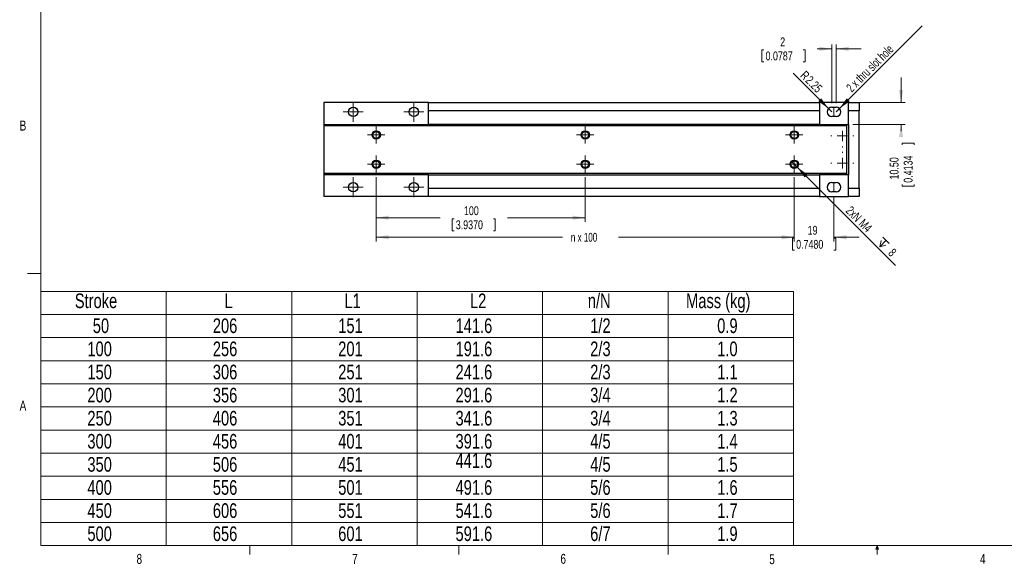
# Model space of a CAD drawing. Header units: millimetres. Extents: x 11 to 421, y 5 to 275.
# Tile 1 of 3: x 11 to 246, y 5 to 136. Entities that reach past the tile are written whole.
import ezdxf

# ---------------------------------------------------------------- set-up
doc = ezdxf.new("R2010")
doc.units = ezdxf.units.MM
doc.styles.add('SLDTEXTSTYLE0', font='TXT', dxfattribs={"width": 0.75})
doc.styles.add('SLDTEXTSTYLE1', font='TXT', dxfattribs={"width": 0.694444})
doc.styles.add('SLDTEXTSTYLE3', font='TXT', dxfattribs={"width": 0.678571})
doc.dimstyles.new('SLDDIMSTYLE1', dxfattribs={"dimtxt": 2.116667, "dimasz": 3, "dimexe": 0, "dimexo": 0.0625, "dimgap": 0.529167, "dimtad": 0, "dimlfac": 2, "dimrnd": 1e-09, "dimzin": 4, "dimdsep": 46, "dimtxsty": 'SLDTEXTSTYLE0', "dimsah": 1, "dimcen": 0.09, "dimadec": 0, "dimazin": 0, "dimtfac": 1, "dimtofl": 0, "dimtmove": 0, "dimatfit": 3, "dimfxl": 1, "dimtolj": 1, "dimtzin": 12, "dimarcsym": 0})
doc.dimstyles.new('SLDDIMSTYLE2', dxfattribs={"dimtxt": 2.116667, "dimasz": 3, "dimexe": 0, "dimexo": 0.0625, "dimgap": 0.529167, "dimtad": 0, "dimlfac": 2, "dimrnd": 1e-09, "dimzin": 12, "dimdsep": 46, "dimtxsty": 'SLDTEXTSTYLE0', "dimsah": 1, "dimcen": 0.09, "dimadec": 0, "dimazin": 0, "dimtfac": 1, "dimtofl": 0, "dimtmove": 0, "dimatfit": 3, "dimfxl": 1, "dimtolj": 1, "dimtzin": 12, "dimarcsym": 0})
doc.dimstyles.new('SLDDIMSTYLE3', dxfattribs={"dimtxt": 2.116667, "dimasz": 3, "dimexe": 0, "dimexo": 0.0625, "dimgap": 0.529167, "dimtad": 2, "dimlfac": 2, "dimrnd": 1e-09, "dimzin": 12, "dimdsep": 46, "dimtxsty": 'SLDTEXTSTYLE0', "dimsah": 1, "dimcen": 0.09, "dimadec": 0, "dimazin": 0, "dimtfac": 1, "dimtmove": 0, "dimatfit": 3, "dimfxl": 1, "dimtolj": 1, "dimtzin": 12, "dimarcsym": 0})
doc.dimstyles.new('SLDDIMSTYLE4', dxfattribs={"dimtxt": 2.116667, "dimasz": 3, "dimexe": 0, "dimexo": 0.0625, "dimgap": 0.529167, "dimtad": 0, "dimlfac": 2, "dimrnd": 1e-09, "dimzin": 12, "dimdsep": 46, "dimtxsty": 'SLDTEXTSTYLE0', "dimsah": 1, "dimcen": 0.09, "dimadec": 0, "dimazin": 0, "dimtfac": 1, "dimtofl": 0, "dimtmove": 0, "dimatfit": 3, "dimfxl": 1, "dimtolj": 1, "dimtzin": 12, "dimarcsym": 0})
doc.dimstyles.new('SLDDIMSTYLE6', dxfattribs={"dimtxt": 2.116667, "dimasz": 3, "dimexe": 0, "dimexo": 0.0625, "dimgap": 0.529167, "dimtad": 2, "dimlfac": 2, "dimrnd": 1e-09, "dimzin": 12, "dimdsep": 46, "dimtxsty": 'SLDTEXTSTYLE0', "dimsah": 1, "dimcen": 0.09, "dimadec": 0, "dimazin": 0, "dimtfac": 1, "dimtofl": 0, "dimtmove": 0, "dimatfit": 3, "dimfxl": 1, "dimtolj": 1, "dimtzin": 12, "dimarcsym": 0})
doc.dimstyles.new('SLDDIMSTYLE7', dxfattribs={"dimtxt": 2.116667, "dimasz": 3, "dimexe": 0, "dimexo": 0.0625, "dimgap": 0.529167, "dimtad": 2, "dimlfac": 2, "dimrnd": 1e-09, "dimzin": 12, "dimdsep": 46, "dimtxsty": 'SLDTEXTSTYLE0', "dimsah": 1, "dimcen": 0.09, "dimadec": 0, "dimazin": 0, "dimtfac": 1, "dimtofl": 0, "dimtmove": 0, "dimatfit": 3, "dimfxl": 1, "dimtolj": 1, "dimtzin": 12, "dimarcsym": 0})

# ---------------------------------------------------------------- blocks, each defined once
blk = doc.blocks.new('SW_TABLEANNOTATION_0')
at = {"color": 0, "linetype": 'Continuous', "lineweight": 0}
for p, q in [((0, 0), (0, -60.79)), ((180, 0), (0, 0)), ((30, 0), (30, -60.79)), ((60, 0), (60, -60.79)), ((90, 0), (90, -60.79)), ((120, 0), (120, -60.79)), ((150, 0), (150, -60.79)), ((180, -60.79), (180, 0)), ((0, -5.53), (180, -5.53)), ((0, -11.06), (180, -11.06)), ((0, -16.58), (180, -16.58)), ((0, -22.11), (180, -22.11)), ((0, -27.63), (180, -27.63)), ((0, -33.16), (180, -33.16)), ((0, -38.68), (180, -38.68)), ((0, -44.21), (180, -44.21)), ((0, -49.74), (180, -49.74)), ((0, -55.26), (180, -55.26)), ((0, -60.79), (180, -60.79))]:
    blk.add_line(p, q, dxfattribs=at)
at = {"color": 0, "linetype": 'Continuous', "lineweight": 0, "char_height": 3.5, "attachment_point": 1, "style": 'SLDTEXTSTYLE0'}
for s, insert in [('Stroke', (8.11, -0.51)), ('L', (43.92, -0.51)), ('L1', (72.63, -0.51)), ('L2', (102.63, -0.51)), ('n/N', (130.82, -0.51)), ('Mass (kg)', (154.32, -0.51)), ('50', (12.41, -6.47)), ('206', (41.12, -6.47)), ('151', (71.12, -6.47)), ('141.6', (99.18, -6.47)), ('1/2', (131.39, -6.47)), ('0.9', (161.77, -6.47)), ('2/3', (131.39, -12)), ('100', (11.12, -12)), ('256', (41.12, -12)), ('201', (71.12, -12)), ('191.6', (99.18, -12)), ('1.0', (161.77, -12)), ('150', (11.12, -17.53)), ('306', (41.12, -17.53)), ('251', (71.12, -17.53)), ('241.6', (99.18, -17.53)), ('2/3', (131.39, -17.53)), ('1.1', (161.77, -17.53)), ('200', (11.12, -23.05)), ('356', (41.12, -23.05)), ('301', (71.12, -23.05)), ('291.6', (99.18, -23.05)), ('3/4', (131.39, -23.05)), ('1.2', (161.77, -23.05)), ('250', (11.12, -28.58)), ('406', (41.12, -28.58)), ('351', (71.12, -28.58)), ('341.6', (99.18, -28.58)), ('3/4', (131.39, -28.58)), ('1.3', (161.77, -28.58)), ('300', (11.12, -34.1)), ('456', (41.12, -34.1)), ('401', (71.12, -34.1)), ('391.6', (99.18, -34.1)), ('4/5', (131.39, -34.1)), ('1.4', (161.77, -34.1)), ('350', (11.12, -39.63)), ('506', (41.12, -39.63)), ('451', (71.12, -39.63)), ('441.6', (99.18, -38.73)), ('4/5', (131.39, -39.63)), ('1.5', (161.77, -39.63)), ('400', (11.12, -45.15)), ('556', (41.12, -45.15)), ('501', (71.12, -45.15)), ('491.6', (99.18, -45.15)), ('5/6', (131.39, -45.15)), ('1.6', (161.77, -45.15)), ('450', (11.12, -50.68)), ('606', (41.12, -50.68)), ('551', (71.12, -50.68)), ('541.6', (99.18, -50.68)), ('5/6', (131.39, -50.68)), ('1.7', (161.77, -50.68)), ('500', (11.12, -56.21)), ('656', (41.12, -56.21)), ('601', (71.12, -56.21)), ('591.6', (99.18, -56.21)), ('6/7', (131.39, -56.21)), ('1.9', (161.77, -56.21))]:
    blk.add_mtext(s, dxfattribs=dict(at, insert=insert))
blk = doc.blocks.new('*D19')
at = {"color": 7, "linetype": 'Continuous', "lineweight": 0}
for p, q in [((196.11, 98.09), (196.11, 82.68)), ((205.61, 93.52), (205.61, 82.68)), ((196.11, 83.68), (190.11, 83.68)), ((195.71, 83.43), (195.71, 80.57)), ((195.71, 83.43), (196.14, 83.43)), ((206.02, 83.43), (205.59, 83.43)), ((205.61, 83.68), (211.61, 83.68)), ((206.02, 83.43), (206.02, 80.57)), ((195.71, 80.57), (196.14, 80.57)), ((206.02, 80.57), (205.59, 80.57))]:
    blk.add_line(p, q, dxfattribs=at)
for points in [[(196.11, 83.68), (193.11, 84.18), (193.11, 83.18)], [(205.61, 83.68), (208.61, 83.18), (208.61, 84.18)]]:
    blk.add_solid(points, dxfattribs=at)
at = {"color": 7, "linetype": 'Continuous', "lineweight": 0, "char_height": 2.117, "attachment_point": 1, "style": 'SLDTEXTSTYLE0'}
for s, insert in [('19', (199.3, 86.41)), ('0.7480', (196.56, 83.05))]:
    blk.add_mtext(s, dxfattribs=dict(at, insert=insert))
blk = doc.blocks.new('SW_SYMBOL_HOLE_DEPTH')
at = {"color": 0, "linetype": 'Continuous', "lineweight": 0}
for p, q in [((0, 875), (800, 875)), ((400, 875), (400, 75)), ((100, 555), (400, 75)), ((700, 555), (400, 75))]:
    blk.add_line(p, q, dxfattribs=at)
blk = doc.blocks.new('*D20')
at = {"color": 7, "linetype": 'Continuous', "lineweight": 0}
for q in [(195.4, 101.86), (220.35, 76.91)]:
    blk.add_line((196.82, 100.44), q, dxfattribs=at)
blk.add_solid([(196.82, 100.44), (198.59, 97.97), (199.29, 98.67)], dxfattribs=at)
at = {"color": 7, "linetype": 'Continuous', "lineweight": 0, "xscale": 0.0027037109, "yscale": 0.0027037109, "zscale": 0.0027037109, "rotation": 315}
blk.add_blockref('SW_SYMBOL_HOLE_DEPTH', (215.63, 82.04), dxfattribs=at)
at = {"color": 7, "linetype": 'Continuous', "lineweight": 0, "char_height": 2.117, "attachment_point": 1, "rotation": 315, "style": 'SLDTEXTSTYLE0'}
for s, insert in [('2xN M4 ', (209.77, 91.34)), (' 8', (219.5, 81.62))]:
    blk.add_mtext(s, dxfattribs=dict(at, insert=insert))
blk = doc.blocks.new('*D21')
at = {"color": 7, "linetype": 'Continuous', "lineweight": 0}
for p, q in [((96.11, 98.09), (96.11, 87.36)), ((146.11, 98.09), (146.11, 87.36)), ((96.11, 88.36), (111.42, 88.36)), ((114.29, 88.11), (114.29, 85.25)), ((114.29, 88.11), (114.72, 88.11)), ((124.6, 88.11), (124.18, 88.11)), ((124.6, 88.11), (124.6, 85.25)), ((146.11, 88.36), (127.48, 88.36)), ((114.29, 85.25), (114.72, 85.25)), ((124.6, 85.25), (124.18, 85.25))]:
    blk.add_line(p, q, dxfattribs=at)
for points in [[(96.11, 88.36), (99.11, 87.86), (99.11, 88.86)], [(146.11, 88.36), (143.11, 88.86), (143.11, 87.86)]]:
    blk.add_solid(points, dxfattribs=at)
at = {"color": 7, "linetype": 'Continuous', "lineweight": 0, "char_height": 2.117, "attachment_point": 1, "style": 'SLDTEXTSTYLE0'}
for s, insert in [('100', (117.1, 91.09)), ('3.9370', (115.15, 87.73))]:
    blk.add_mtext(s, dxfattribs=dict(at, insert=insert))
blk = doc.blocks.new('*D22')
at = {"color": 7, "linetype": 'Continuous', "lineweight": 0}
for p, q in [((96.11, 98.09), (96.11, 82.68)), ((196.11, 98.09), (196.11, 82.68)), ((96.11, 83.68), (140.67, 83.68)), ((196.11, 83.68), (154.03, 83.68))]:
    blk.add_line(p, q, dxfattribs=at)
for points in [[(96.11, 83.68), (99.11, 83.18), (99.11, 84.18)], [(196.11, 83.68), (193.11, 84.18), (193.11, 83.18)]]:
    blk.add_solid(points, dxfattribs=at)
at = {"color": 7, "linetype": 'Continuous', "lineweight": 0, "insert": (142.68, 84.73), "char_height": 2.117, "attachment_point": 1, "style": 'SLDTEXTSTYLE3'}
blk.add_mtext('n x 100', dxfattribs=at)
blk = doc.blocks.new('*D23')
at = {"color": 7, "linetype": 'Continuous', "lineweight": 0}
for q in [(195.86, 122.9), (205.11, 113.65)]:
    blk.add_line((204.31, 114.44), q, dxfattribs=at)
blk.add_solid([(204.31, 114.44), (202.55, 116.92), (201.84, 116.21)], dxfattribs=at)
at = {"color": 7, "linetype": 'Continuous', "lineweight": 0, "attachment_point": 1, "rotation": 315, "style": 'SLDTEXTSTYLE0'}
for s, insert, char_height in [('R', (198.89, 123.68), 2.12), ('2.25', (200.1, 122.47), 2.117)]:
    blk.add_mtext(s, dxfattribs=dict(at, insert=insert, char_height=char_height))
blk = doc.blocks.new('*D24')
at = {"color": 7, "linetype": 'Continuous', "lineweight": 0}
for p, q in [((205.11, 115.77), (205.11, 129.75)), ((206.11, 115.77), (206.11, 129.75)), ((188.38, 128.49), (188.38, 125.64)), ((188.38, 128.49), (188.81, 128.49)), ((198.69, 128.49), (198.26, 128.49)), ((198.69, 128.49), (198.69, 125.64)), ((205.11, 128.75), (201.57, 128.75)), ((206.11, 128.75), (212.11, 128.75)), ((188.38, 125.64), (188.81, 125.64)), ((198.69, 125.64), (198.26, 125.64))]:
    blk.add_line(p, q, dxfattribs=at)
for points in [[(205.11, 128.75), (202.11, 129.25), (202.11, 128.25)], [(206.11, 128.75), (209.11, 128.25), (209.11, 129.25)]]:
    blk.add_solid(points, dxfattribs=at)
at = {"color": 7, "linetype": 'Continuous', "lineweight": 0, "attachment_point": 1, "style": 'SLDTEXTSTYLE0'}
for s, insert, char_height in [('2', (192.75, 131.47), 2.12), ('0.0787', (189.24, 128.11), 2.117)]:
    blk.add_mtext(s, dxfattribs=dict(at, insert=insert, char_height=char_height))
blk = doc.blocks.new('*D25')
at = {"color": 7, "linetype": 'Continuous', "lineweight": 0}
for q in [(226.74, 134.28), (206.11, 113.65)]:
    blk.add_line((206.91, 114.44), q, dxfattribs=at)
blk.add_solid([(206.91, 114.44), (209.38, 116.21), (208.67, 116.92)], dxfattribs=at)
at = {"color": 7, "linetype": 'Continuous', "lineweight": 0, "insert": (208.34, 119.73), "char_height": 2.1167, "attachment_point": 1, "rotation": 45, "style": 'SLDTEXTSTYLE1'}
blk.add_mtext('2 x thru slot hole', dxfattribs=at)
blk = doc.blocks.new('*D26')
at = {"color": 7, "linetype": 'Continuous', "lineweight": 0}
for p, q in [((221.66, 115.9), (221.66, 121.9)), ((210.11, 115.9), (222.66, 115.9)), ((210.11, 110.65), (222.66, 110.65)), ((221.66, 110.65), (221.66, 109.05)), ((221.91, 106.17), (224.77, 106.17)), ((221.91, 106.17), (221.91, 105.75)), ((224.77, 106.17), (224.77, 105.75)), ((221.91, 95.86), (221.91, 96.29)), ((221.91, 95.86), (224.77, 95.86)), ((224.77, 95.86), (224.77, 96.29))]:
    blk.add_line(p, q, dxfattribs=at)
for points in [[(221.66, 115.9), (222.16, 118.9), (221.16, 118.9)], [(221.66, 110.65), (221.16, 107.65), (222.16, 107.65)]]:
    blk.add_solid(points, dxfattribs=at)
at = {"color": 7, "linetype": 'Continuous', "lineweight": 0, "char_height": 2.117, "attachment_point": 1, "rotation": 90, "style": 'SLDTEXTSTYLE0'}
for s, insert in [('10.50', (218.93, 97.5)), ('0.4134', (222.29, 96.72))]:
    blk.add_mtext(s, dxfattribs=dict(at, insert=insert))
blk = doc.blocks.new('SW_CENTERMARKSYMBOL_2')
at = {"color": 0, "linetype": 'Continuous', "lineweight": 0}
for p, q in [((0, 2.5), (0, 2.745)), ((-2.5, 0), (-2.745, 0)), ((0, 0), (-1.25, 0)), ((0, 0), (0, 1.25)), ((0, 0), (0, -1.25)), ((0, 0), (1.25, 0)), ((2.5, 0), (2.745, 0)), ((0, -2.5), (0, -2.745))]:
    blk.add_line(p, q, dxfattribs=at)
blk = doc.blocks.new('SW_CENTERMARKSYMBOL_3')
at = {"color": 0, "linetype": 'Continuous', "lineweight": 0}
for p, q in [((0, 2.5), (0, 2.745)), ((-2.5, 0), (-2.745, 0)), ((0, 0), (-1.25, 0)), ((0, 0), (0, 1.25)), ((0, 0), (0, -1.25)), ((0, 0), (1.25, 0)), ((2.5, 0), (2.745, 0)), ((0, -2.5), (0, -2.745))]:
    blk.add_line(p, q, dxfattribs=at)
blk = doc.blocks.new('SW_CENTERMARKSYMBOL_4')
at = {"color": 0, "linetype": 'Continuous', "lineweight": 0}
for p, q in [((0, 1.25), (0, 2.375)), ((-1.25, 0), (-2.375, 0)), ((0, 0), (-1.25, 0)), ((0, 0), (0, 1.25)), ((0, 0), (0, -1.25)), ((0, 0), (1.25, 0)), ((1.25, 0), (2.375, 0)), ((0, -1.25), (0, -2.375))]:
    blk.add_line(p, q, dxfattribs=at)
blk = doc.blocks.new('SW_CENTERMARKSYMBOL_5')
at = {"color": 0, "linetype": 'Continuous', "lineweight": 0}
for p, q in [((0, 1.25), (0, 2.375)), ((-1.25, 0), (-2.375, 0)), ((0, 0), (-1.25, 0)), ((0, 0), (0, 1.25)), ((0, 0), (0, -1.25)), ((0, 0), (1.25, 0)), ((1.25, 0), (2.375, 0)), ((0, -1.25), (0, -2.375))]:
    blk.add_line(p, q, dxfattribs=at)
blk = doc.blocks.new('SW_CENTERMARKSYMBOL_6')
at = {"color": 0, "linetype": 'Continuous', "lineweight": 0}
for p, q in [((0, 1.25), (0, 2.375)), ((-1.25, 0), (-2.375, 0)), ((0, 0), (-1.25, 0)), ((0, 0), (0, 1.25)), ((0, 0), (0, -1.25)), ((0, 0), (1.25, 0)), ((1.25, 0), (2.375, 0)), ((0, -1.25), (0, -2.375))]:
    blk.add_line(p, q, dxfattribs=at)
blk = doc.blocks.new('SW_CENTERMARKSYMBOL_7')
at = {"color": 0, "linetype": 'Continuous', "lineweight": 0}
for p, q in [((0, 1.25), (0, 2.375)), ((-1.25, 0), (-2.375, 0)), ((0, 0), (-1.25, 0)), ((0, 0), (0, 1.25)), ((0, 0), (0, -1.25)), ((0, 0), (1.25, 0)), ((1.25, 0), (2.375, 0)), ((0, -1.25), (0, -2.375))]:
    blk.add_line(p, q, dxfattribs=at)
blk = doc.blocks.new('SW_CENTERMARKSYMBOL_8')
at = {"color": 0, "linetype": 'Continuous', "lineweight": 0}
for p, q in [((-1.25, 0), (-2.0605, 0)), ((0, 0), (-1.25, 0)), ((0, 1.25), (0, 2.0605)), ((0, 0), (0, 1.25)), ((0, 0), (0, -1.25)), ((0, 0), (1.25, 0)), ((1.25, 0), (2.0605, 0)), ((0, -1.25), (0, -2.0605))]:
    blk.add_line(p, q, dxfattribs=at)
blk = doc.blocks.new('SW_CENTERMARKSYMBOL_9')
at = {"color": 0, "linetype": 'Continuous', "lineweight": 0}
for p, q in [((-1.25, 0), (-2.0605, 0)), ((0, 0), (-1.25, 0)), ((0, 1.25), (0, 2.0605)), ((0, 0), (0, 1.25)), ((0, 0), (0, -1.25)), ((0, 0), (1.25, 0)), ((1.25, 0), (2.0605, 0)), ((0, -1.25), (0, -2.0605))]:
    blk.add_line(p, q, dxfattribs=at)
blk = doc.blocks.new('SW_CENTERMARKSYMBOL_10')
at = {"color": 0, "linetype": 'Continuous', "lineweight": 0}
for p, q in [((-1.25, 0), (-2.0605, 0)), ((0, 0), (-1.25, 0)), ((0, 1.25), (0, 2.0605)), ((0, 0), (0, 1.25)), ((0, 0), (0, -1.25)), ((0, 0), (1.25, 0)), ((1.25, 0), (2.0605, 0)), ((0, -1.25), (0, -2.0605))]:
    blk.add_line(p, q, dxfattribs=at)
blk = doc.blocks.new('SW_CENTERMARKSYMBOL_11')
at = {"color": 0, "linetype": 'Continuous', "lineweight": 0}
for p, q in [((-1.25, 0), (-2.0605, 0)), ((0, 0), (-1.25, 0)), ((0, 1.25), (0, 2.0605)), ((0, 0), (0, 1.25)), ((0, 0), (0, -1.25)), ((0, 0), (1.25, 0)), ((1.25, 0), (2.0605, 0)), ((0, -1.25), (0, -2.0605))]:
    blk.add_line(p, q, dxfattribs=at)
blk = doc.blocks.new('SW_CENTERMARKSYMBOL_12')
at = {"color": 0, "linetype": 'Continuous', "lineweight": 0}
for p, q in [((-1.25, 0), (-2.0605, 0)), ((0, 0), (-1.25, 0)), ((0, 1.25), (0, 2.0605)), ((0, 0), (0, 1.25)), ((0, 0), (0, -1.25)), ((0, 0), (1.25, 0)), ((1.25, 0), (2.0605, 0)), ((0, -1.25), (0, -2.0605))]:
    blk.add_line(p, q, dxfattribs=at)
blk = doc.blocks.new('SW_CENTERMARKSYMBOL_13')
at = {"color": 0, "linetype": 'Continuous', "lineweight": 0}
for p, q in [((-1.25, 0), (-2.0605, 0)), ((0, 0), (-1.25, 0)), ((0, 1.25), (0, 2.0605)), ((0, 0), (0, 1.25)), ((0, 0), (0, -1.25)), ((0, 0), (1.25, 0)), ((1.25, 0), (2.0605, 0)), ((0, -1.25), (0, -2.0605))]:
    blk.add_line(p, q, dxfattribs=at)

msp = doc.modelspace()

# ---------------------------------------------------------------- linework, layer by layer
at = {"color": 7, "linetype": 'Continuous', "lineweight": 0}
for p, q in [((15.9068, 270.3087), (15.9068, 9.9587)), ((205.6102, 112.5234), (205.6102, 114.7734)), ((205.6102, 96.7734), (205.6102, 94.5234)), ((15.9068, 75.0462), (12.7318, 75.0462)), ((415.9568, 9.9587), (15.9068, 9.9587)), ((65.9067, 9.9587), (65.9067, 7.8048)), ((115.9129, 9.9587), (115.9129, 7.8048)), ((165.9192, 9.9587), (165.9192, 7.8048)), ((215.5889, 9.0805), (215.9254, 9.9587)), ((215.9254, 9.9587), (215.9254, 7.8048)), ((215.9254, 9.9587), (216.2443, 9.0805)), ((216.2443, 9.0805), (215.5889, 9.0805))]:
    msp.add_line(p, q, dxfattribs=at)
at = {"color": 7, "linetype": 'Continuous', "lineweight": 30}
for p, q in [((108.6102, 115.8984), (83.6102, 115.8984)), ((83.6102, 115.8984), (83.6102, 110.6484)), ((108.6102, 110.6484), (108.6102, 115.8984)), ((108.6102, 115.8984), (202.1102, 115.8984)), ((202.1102, 115.8984), (202.1102, 110.6484)), ((209.1102, 115.8984), (202.1102, 115.8984)), ((209.1102, 110.6484), (209.1102, 115.8984)), ((209.1102, 115.8984), (211.6102, 115.8984)), ((211.6102, 115.8984), (211.6102, 113.8984)), ((202.1102, 113.8984), (108.6102, 113.8984)), ((205.1102, 114.7734), (206.1102, 114.7734)), ((211.6102, 113.8984), (209.1102, 113.8984)), ((211.6102, 95.3984), (211.6102, 113.8984)), ((206.1102, 112.5234), (205.1102, 112.5234)), ((83.6102, 110.6484), (83.6102, 110.3984)), ((83.6102, 110.6484), (108.6102, 110.6484)), ((83.6102, 110.3984), (208.6102, 110.3984)), ((83.6102, 110.3984), (83.6102, 98.8984)), ((202.1102, 110.6484), (108.6102, 110.6484)), ((202.1102, 110.6484), (209.1102, 110.6484)), ((208.6102, 110.3984), (208.6102, 110.6484)), ((208.6102, 110.3984), (208.6102, 98.8984)), ((209.1102, 110.6484), (209.1102, 98.6484)), ((208.6102, 98.8984), (83.6102, 98.8984)), ((83.6102, 98.8984), (83.6102, 98.6484)), ((83.6102, 98.6484), (83.6102, 93.3984)), ((108.6102, 98.6484), (83.6102, 98.6484)), ((108.6102, 98.6484), (202.1102, 98.6484)), ((108.6102, 93.3984), (108.6102, 98.6484)), ((209.1102, 98.6484), (202.1102, 98.6484)), ((202.1102, 98.6484), (202.1102, 93.3984)), ((205.1102, 96.7734), (206.1102, 96.7734)), ((208.6102, 98.8984), (208.6102, 98.6484)), ((209.1102, 93.3984), (209.1102, 98.6484)), ((108.6102, 95.3984), (202.1102, 95.3984)), ((206.1102, 94.5234), (205.1102, 94.5234)), ((209.1102, 95.3984), (211.6102, 95.3984)), ((211.6102, 95.3984), (211.6102, 93.3984)), ((108.6102, 93.3984), (83.6102, 93.3984)), ((202.1102, 93.3984), (108.6102, 93.3984)), ((202.1102, 93.3984), (209.1102, 93.3984)), ((211.6102, 93.3984), (209.1102, 93.3984))]:
    msp.add_line(p, q, dxfattribs=at)
for centre, radius in [((90.6102, 113.6484), 1.125), ((105.1102, 113.6484), 1.125), ((96.1102, 108.1484), 1), ((96.1102, 108.1484), 0.8105), ((146.1102, 108.1484), 1), ((146.1102, 108.1484), 0.8105), ((196.1102, 108.1484), 1), ((196.1102, 108.1484), 0.8105), ((96.1102, 101.1484), 1), ((96.1102, 101.1484), 0.8105), ((146.1102, 101.1484), 1), ((146.1102, 101.1484), 0.8105), ((196.1102, 101.1484), 1), ((196.1102, 101.1484), 0.8105), ((90.6102, 95.6484), 1.125), ((105.1102, 95.6484), 1.125)]:
    msp.add_circle(centre, radius, dxfattribs=at)
for centre, start, end in [((205.1102, 113.6484), 90, 270), ((206.1102, 113.6484), 270, 90), ((205.1102, 95.6484), 90, 270), ((206.1102, 95.6484), 270, 90)]:
    msp.add_arc(centre, 1.125, start, end, dxfattribs=at)

# ---------------------------------------------------------------- block references
at = {"color": 7, "linetype": 'Continuous', "lineweight": 0}
for name, p in [('SW_CENTERMARKSYMBOL_7', (90.6102, 113.6484)), ('SW_CENTERMARKSYMBOL_6', (105.1102, 113.6484)), ('SW_CENTERMARKSYMBOL_11', (96.1102, 108.1484)), ('SW_CENTERMARKSYMBOL_10', (146.1102, 108.1484)), ('SW_CENTERMARKSYMBOL_12', (196.1102, 108.1484)), ('SW_CENTERMARKSYMBOL_3', (207.6102, 107.8984)), ('SW_CENTERMARKSYMBOL_2', (207.6102, 101.3984)), ('SW_CENTERMARKSYMBOL_9', (96.1102, 101.1484)), ('SW_CENTERMARKSYMBOL_8', (146.1102, 101.1484)), ('SW_CENTERMARKSYMBOL_13', (196.1102, 101.1484)), ('SW_CENTERMARKSYMBOL_5', (90.6102, 95.6484)), ('SW_CENTERMARKSYMBOL_4', (105.1102, 95.6484)), ('SW_TABLEANNOTATION_0', (15.9068, 70.7413))]:
    msp.add_blockref(name, p, dxfattribs=at)

# ---------------------------------------------------------------- texts
at = {"color": 7, "linetype": 'Continuous', "lineweight": 0, "char_height": 2.3813, "attachment_point": 1, "style": 'SLDTEXTSTYLE0'}
for s, insert in [('B', (10.8306, 111.5884)), ('A', (10.8207, 44.5986)), ('8', (38.7801, 7.9493)), ('7', (90.3586, 7.9568)), ('6', (140.1782, 7.9668)), ('5', (190.1219, 7.8889)), ('4', (240.5412, 7.9686))]:
    msp.add_mtext(s, dxfattribs=dict(at, insert=insert))

# ---------------------------------------------------------------- dimensions: what is measured, and where the dimension line sits
at = {"color": 7, "linetype": 'Continuous', "lineweight": 0}
dim = msp.add_radius_dim(center=(206.1102, 113.6484), mpoint=(206.9057, 114.4439), text='2 x thru slot hole', dimstyle='SLDDIMSTYLE7', override={"dimpost": '<>'}, dxfattribs=at)
dim.commit()
dim.dimension.update_dxf_attribs({"geometry": '*D25', "text_midpoint": (217.9995, 125.5377), "dimtype": 164})
for base, p1, p2, dimstyle, picture, middle in [((206.1102, 128.746), (205.1102, 114.7734), (206.1102, 114.7734), 'SLDDIMSTYLE2', '*D24', (193.5363, 128.746)), ((146.1102, 88.363), (96.1102, 99.0879), (146.1102, 99.0879), 'SLDDIMSTYLE4', '*D21', (119.4476, 88.363)), ((205.6102, 83.6844), (196.1102, 99.0879), (205.6102, 94.5234), 'SLDDIMSTYLE2', '*D19', (200.8632, 83.6844))]:
    dim = msp.add_linear_dim(base=base, p1=p1, p2=p2, dimstyle=dimstyle, dxfattribs=at)
    dim.commit()
    dim.dimension.update_dxf_attribs({"geometry": picture, "text_midpoint": middle, "dimtype": 160})
dim = msp.add_radius_dim(center=(205.1102, 113.6484), mpoint=(204.3147, 114.4439), dimstyle='SLDDIMSTYLE6', dxfattribs=at)
dim.commit()
dim.dimension.update_dxf_attribs({"geometry": '*D23', "text_midpoint": (199.405, 119.3537), "dimtype": 164})
dim = msp.add_linear_dim(base=(221.6561, 115.8984), p1=(209.1102, 110.6484), p2=(209.1102, 115.8984), angle=90, dimstyle='SLDDIMSTYLE1', dxfattribs=at)
dim.commit()
dim.dimension.update_dxf_attribs({"geometry": '*D26', "text_midpoint": (221.6561, 101.0175), "dimtype": 160})
dim = msp.add_diameter_dim_2p(p1=(195.4031, 101.8555), p2=(196.8173, 100.4413), text='2xN M4 {\\fGDT;x} 8', dimstyle='SLDDIMSTYLE3', override={"dimpost": '<>'}, dxfattribs=at)
dim.commit()
dim.dimension.update_dxf_attribs({"geometry": '*D20', "text_midpoint": (213.5742, 83.6844), "dimtype": 163})
dim = msp.add_linear_dim(base=(196.1102, 83.6844), p1=(96.1102, 99.0879), p2=(196.1102, 99.0879), text='n x 100', dimstyle='SLDDIMSTYLE4', dxfattribs=at)
dim.commit()
dim.dimension.update_dxf_attribs({"geometry": '*D22', "text_midpoint": (147.3463, 83.6844), "dimtype": 160})

doc.saveas('drawing.dxf')
